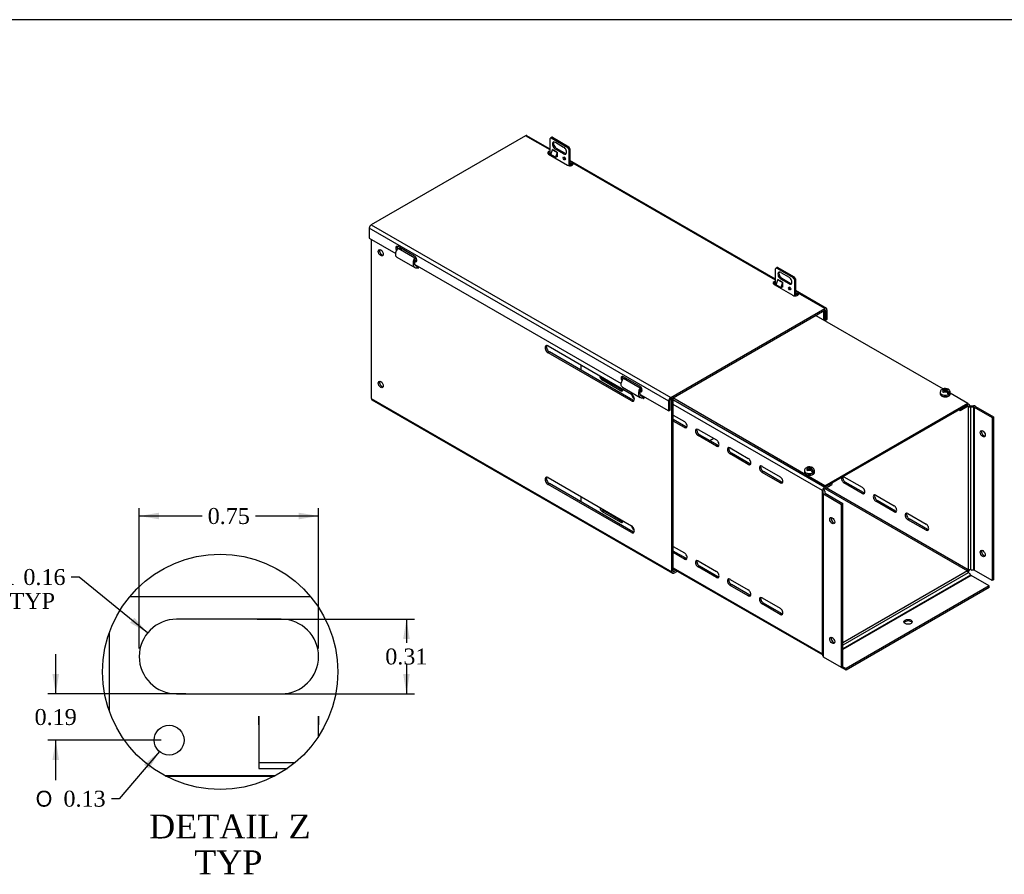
# Model space of a CAD drawing. Header units: inches. Extents: x 0 to 120, y -1 to 80.
# Tile 6 of 7: x 56 to 93, y 47 to 80. Entities that reach past the tile are written whole.
import ezdxf
from ezdxf.enums import TextEntityAlignment as Align
from ezdxf.lldxf.tags import DXFTag

# ---------------------------------------------------------------- set-up
doc = ezdxf.new("R2010")
doc.units = ezdxf.units.IN
doc.header["$MEASUREMENT"] = 0
for name, color, linetype in [('COM55240', 7, 'Continuous'), ('COM55544-4', 7, 'Continuous'), ('COM55545-4', 7, 'Continuous'), ('COM55546-4', 7, 'Continuous'), ('COM55609-4', 7, 'Continuous'), ('Default', 7, 'Continuous'), ('SCS19491', 7, 'Continuous')]:
    doc.layers.add(name, color=color, linetype=linetype)
doc.styles.add('SEACAD_Solid_Edge_ANSI1_Symbols', font='txt')
doc.styles.add('SEACAD_Times_New_Roman', font='times.ttf')
tags = doc.linetypes.add('CENTER2', pattern=[1.125, 0.75, -0.125, 0.125, -0.125]).pattern_tags.tags
tags[10:11] = [DXFTag(74, 4), DXFTag(75, 0), DXFTag(340, '0'), DXFTag(46, 0.0), DXFTag(50, 0.0), DXFTag(44, 0.0), DXFTag(45, 0.0)]
tags[8:9] = [DXFTag(74, 4), DXFTag(75, 0), DXFTag(340, '0'), DXFTag(46, 0.0), DXFTag(50, 0.0), DXFTag(44, 0.0), DXFTag(45, 0.0)]
tags[6:7] = [DXFTag(74, 4), DXFTag(75, 0), DXFTag(340, '0'), DXFTag(46, 0.0), DXFTag(50, 0.0), DXFTag(44, 0.0), DXFTag(45, 0.0)]
tags[4:5] = [DXFTag(74, 4), DXFTag(75, 0), DXFTag(340, '0'), DXFTag(46, 0.0), DXFTag(50, 0.0), DXFTag(44, 0.0), DXFTag(45, 0.0)]
tags = doc.linetypes.add('HIDDEN2', pattern=[0.1875, 0.125, -0.0625]).pattern_tags.tags
tags[6:7] = [DXFTag(74, 4), DXFTag(75, 0), DXFTag(340, '0'), DXFTag(46, 0.0), DXFTag(50, 0.0), DXFTag(44, 0.0), DXFTag(45, 0.0)]
tags[4:5] = [DXFTag(74, 4), DXFTag(75, 0), DXFTag(340, '0'), DXFTag(46, 0.0), DXFTag(50, 0.0), DXFTag(44, 0.0), DXFTag(45, 0.0)]
doc.dimstyles.new('HAMMOND_(STH_-_120x80)', dxfattribs={"dimtxt": 0.6, "dimasz": 0.75, "dimexe": 0.3, "dimexo": 0.3, "dimgap": 0.15, "dimtad": 0, "dimtih": 1, "dimtoh": 1, "dimzin": 0, "dimdsep": 46, "dimtxsty": 'SEACAD_Times_New_Roman', "dimblk1": '_SE_FILLED', "dimblk2": '_SE_FILLED', "dimsah": 1, "dimcen": 0.3, "dimadec": 0, "dimazin": 0, "dimtfac": 0.8, "dimtofl": 0, "dimtmove": 0, "dimatfit": 3, "dimfxl": 1, "dimtolj": 1, "dimtzin": 0, "dimarcsym": 0})

# ---------------------------------------------------------------- blocks, each defined once
blk = doc.blocks.new('SE7')
at = {"layer": 'COM55240', "color": 7, "linetype": 'Continuous'}
for p, q in [((75.944, 74.532), (75.944, 75.157)), ((76.003, 75.2), (75.962, 75.177)), ((76.029, 75.206), (75.989, 75.183)), ((75.989, 75.183), (76.607, 74.825)), ((76.029, 75.206), (76.648, 74.849)), ((76.143, 75.017), (76.453, 74.838)), ((75.971, 74.555), (76.031, 74.738)), ((76.148, 74.453), (75.971, 74.555)), ((76.031, 74.738), (76.208, 74.636)), ((76.033, 74.749), (76.033, 74.749)), ((76.033, 74.747), (76.033, 74.749)), ((76.209, 74.647), (76.033, 74.749)), ((76.143, 74.762), (76.184, 74.785)), ((76.453, 74.583), (76.143, 74.762)), ((76.208, 74.636), (76.148, 74.453)), ((76.493, 74.606), (76.184, 74.785)), ((76.21, 74.532), (76.184, 74.454)), ((76.21, 74.515), (76.205, 74.517)), ((76.209, 74.647), (76.21, 74.647)), ((76.21, 74.647), (76.21, 74.468)), ((76.453, 74.583), (76.493, 74.606)), ((76.648, 74.849), (76.607, 74.825)), ((76.692, 74.772), (76.651, 74.749)), ((76.651, 74.749), (76.651, 74.138)), ((76.692, 74.772), (76.692, 74.135)), ((76.184, 74.454), (76.148, 74.453)), ((76.21, 74.468), (76.192, 74.478)), ((84.43, 69.633), (84.43, 70.258)), ((84.488, 70.301), (84.448, 70.278)), ((84.514, 70.307), (84.474, 70.284)), ((84.474, 70.284), (85.093, 69.926)), ((84.514, 70.307), (85.133, 69.95)), ((84.629, 70.118), (84.938, 69.939)), ((84.456, 69.656), (84.516, 69.839)), ((84.516, 69.839), (84.693, 69.737)), ((84.518, 69.85), (84.518, 69.85)), ((84.518, 69.848), (84.518, 69.85)), ((84.695, 69.748), (84.518, 69.85)), ((84.629, 69.863), (84.669, 69.886)), ((84.938, 69.684), (84.629, 69.863)), ((84.693, 69.737), (84.633, 69.554)), ((84.978, 69.707), (84.669, 69.886)), ((84.695, 69.748), (84.695, 69.569)), ((84.695, 69.748), (84.695, 69.748)), ((84.938, 69.684), (84.978, 69.707)), ((85.133, 69.95), (85.093, 69.926)), ((85.177, 69.873), (85.137, 69.85)), ((85.137, 69.85), (85.137, 69.239)), ((85.177, 69.873), (85.177, 69.236)), ((84.633, 69.554), (84.456, 69.656)), ((84.669, 69.555), (84.633, 69.554)), ((84.695, 69.633), (84.669, 69.555)), ((84.695, 69.569), (84.677, 69.579)), ((84.695, 69.616), (84.69, 69.618))]:
    blk.add_line(p, q, dxfattribs=at)
for centre, major_axis, start_param, end_param in [((76.025, 75.069), (0.063, -0.108), 2.780226, 3.50296), ((76.065, 75.092), (0.063, -0.108), 2.780226, 3.141593), ((76.143, 74.889), (0.078, -0.135), 2.356194, 5.497787), ((76.184, 74.912), (0.078, -0.135), 3.402495, 5.497787), ((76.012, 74.737), (0.0145, 0.0251), 5.061455, 5.497787), ((76.189, 74.635), (0.0145, 0.0251), 5.061455, 5.497787), ((76.453, 74.711), (-0.078, 0.135), 2.356194, 5.497787), ((76.493, 74.734), (-0.078, 0.135), 2.356194, 2.88069), ((76.571, 74.753), (-0.063, 0.108), 4.351022, 5.073756), ((76.611, 74.777), (-0.063, 0.108), 4.351022, 5.073756), ((76.515, 74.435), (0.0312, -0.0541), 3.842461, 5.582317), ((84.51, 70.17), (0.062, -0.108), 2.780226, 3.50296), ((84.551, 70.193), (0.062, -0.108), 2.780226, 3.141593), ((84.629, 69.99), (0.078, -0.135), 2.356194, 5.497787), ((84.669, 70.014), (0.078, -0.135), 3.402495, 5.497787), ((84.498, 69.838), (0.0145, 0.0251), 5.061455, 5.497787), ((84.674, 69.736), (0.0145, 0.0251), 5.061455, 5.497787), ((84.938, 69.812), (-0.078, 0.135), 2.356194, 5.497787), ((84.978, 69.835), (-0.078, 0.135), 2.356194, 2.88069), ((85.056, 69.854), (-0.063, 0.108), 4.351022, 5.073756), ((85.096, 69.878), (-0.063, 0.108), 4.351022, 5.073756), ((85, 69.536), (0.0312, -0.0541), 3.842461, 5.582317)]:
    blk.add_ellipse(centre, major_axis=major_axis, ratio=0.57735, start_param=start_param, end_param=end_param, dxfattribs=at)
for centre in [(76.475, 74.412), (84.96, 69.513)]:
    blk.add_ellipse(centre, major_axis=(0.0313, -0.0541), ratio=0.57735, dxfattribs=at)
at = {"layer": 'COM55544-4', "color": 7, "linetype": 'Continuous'}
for p, q in [((75.897, 74.612), (75.944, 74.585)), ((76.692, 74.212), (76.78, 74.161)), ((76.692, 74.153), (76.718, 74.138)), ((69.216, 71.364), (69.216, 65.376)), ((70.224, 71.033), (70.849, 70.672)), ((70.301, 70.988), (70.306, 71.041)), ((70.348, 70.961), (70.352, 71.014)), ((70.18, 70.695), (70.854, 70.306)), ((70.879, 70.644), (70.849, 70.672)), ((70.851, 70.413), (70.949, 70.356)), ((70.932, 70.291), (70.949, 70.356)), ((70.932, 70.291), (70.96, 70.293)), ((70.98, 70.273), (70.947, 70.292)), ((70.949, 70.356), (70.96, 70.357)), ((70.96, 70.293), (70.974, 70.349)), ((70.979, 70.346), (70.984, 70.271)), ((70.98, 70.273), (70.984, 70.275)), ((70.984, 70.271), (70.98, 70.273)), ((84.382, 69.713), (84.43, 69.686)), ((85.177, 69.313), (85.265, 69.262)), ((85.177, 69.254), (85.203, 69.239)), ((86.216, 68.654), (86.238, 68.642)), ((86.289, 68.671), (86.238, 68.642)), ((86.238, 68.642), (86.238, 68.333)), ((86.267, 68.684), (86.289, 68.671)), ((86.289, 68.671), (86.289, 68.304)), ((75.867, 67.349), (79.005, 65.538)), ((75.918, 67.124), (75.867, 67.094)), ((79.005, 65.283), (75.867, 67.094)), ((79.056, 65.312), (75.918, 67.124)), ((78.71, 66.134), (79.334, 65.773)), ((78.787, 66.089), (78.791, 66.142)), ((78.833, 66.063), (78.837, 66.115)), ((78.665, 65.796), (79.339, 65.407)), ((79.365, 65.745), (79.334, 65.773)), ((69.216, 65.376), (80.53, 58.844)), ((69.239, 65.326), (80.552, 58.794)), ((79.056, 65.312), (79.005, 65.283)), ((79.336, 65.514), (79.435, 65.457)), ((79.417, 65.392), (79.435, 65.457)), ((79.417, 65.392), (79.445, 65.394)), ((79.466, 65.374), (79.433, 65.393)), ((79.435, 65.457), (79.446, 65.458)), ((79.445, 65.394), (79.46, 65.45)), ((79.464, 65.447), (79.469, 65.372)), ((79.466, 65.374), (79.469, 65.376)), ((79.469, 65.372), (79.466, 65.374)), ((80.53, 65.346), (80.508, 65.359)), ((80.53, 65.346), (80.581, 65.376)), ((80.53, 58.844), (80.53, 65.346)), ((80.581, 65.376), (80.559, 65.388)), ((80.581, 58.873), (80.581, 65.376)), ((75.867, 62.392), (79.005, 60.58)), ((75.918, 62.166), (75.867, 62.136)), ((79.005, 60.325), (75.867, 62.136)), ((79.056, 60.354), (75.918, 62.166)), ((79.056, 60.354), (79.005, 60.325)), ((80.606, 58.858), (80.581, 58.873)), ((80.606, 58.858), (80.685, 58.904)), ((80.606, 58.8), (80.736, 58.874))]:
    blk.add_line(p, q, dxfattribs=at)
for centre, major_axis in [((69.57, 70.858), (0.066, -0.115)), ((69.57, 65.9), (0.067, -0.115))]:
    blk.add_ellipse(centre, major_axis=major_axis, ratio=0.57735, dxfattribs=at)
for centre, major_axis, start_param, end_param in [((69.621, 70.887), (-0.066, 0.115), 0.392819, 2.748773), ((75.867, 67.222), (0.078, -0.135), 2.356194, 5.497787), ((75.918, 67.251), (0.078, -0.135), 3.473487, 5.497787), ((69.621, 65.929), (-0.067, 0.115), 0.392819, 2.748773), ((69.293, 65.42), (0.054, 0.0935), 2.356194, 3.141593), ((79.005, 65.41), (-0.078, 0.135), 2.356194, 5.497787), ((79.056, 65.439), (-0.078, 0.135), 2.356194, 2.809698), ((75.867, 62.264), (0.078, -0.135), 2.356194, 5.497787), ((75.918, 62.293), (0.078, -0.135), 3.473487, 5.497787), ((79.005, 60.452), (-0.078, 0.135), 2.356194, 5.497787), ((79.056, 60.482), (-0.078, 0.135), 2.356194, 2.809698), ((80.606, 58.888), (0.054, 0.0935), 2.356194, 3.926991), ((80.606, 58.888), (0.018, 0.0312), 2.356194, 3.926991)]:
    blk.add_ellipse(centre, major_axis=major_axis, ratio=0.57735, start_param=start_param, end_param=end_param, dxfattribs=at)
for points, knots in [([(70.179, 70.695), (70.175, 70.697), (70.172, 70.7), (70.158, 70.712), (70.15, 70.723), (70.138, 70.75), (70.135, 70.766), (70.132, 70.802), (70.133, 70.821), (70.14, 70.862), (70.146, 70.884), (70.161, 70.927), (70.171, 70.949), (70.195, 70.992), (70.209, 71.013), (70.224, 71.033)], [0.2039603, 0.2039603, 0.2039603, 0.2039603, 0.25, 0.25, 0.375, 0.375, 0.5, 0.5, 0.625, 0.625, 0.75, 0.75, 0.875, 0.875, 1, 1, 1, 1]), ([(70.849, 70.672), (70.836, 70.651), (70.825, 70.629), (70.806, 70.583), (70.799, 70.559), (70.788, 70.513), (70.785, 70.49), (70.784, 70.446), (70.785, 70.425), (70.793, 70.386), (70.799, 70.369), (70.816, 70.338), (70.827, 70.326), (70.852, 70.306), (70.866, 70.298), (70.897, 70.29), (70.914, 70.289), (70.932, 70.291)], [0, 0, 0, 0, 0.125, 0.125, 0.25, 0.25, 0.375, 0.375, 0.5, 0.5, 0.625, 0.625, 0.75, 0.75, 0.875, 0.875, 1, 1, 1, 1]), ([(70.879, 70.644), (70.87, 70.628), (70.862, 70.611), (70.849, 70.576), (70.844, 70.559), (70.837, 70.524), (70.835, 70.507), (70.835, 70.473), (70.836, 70.458), (70.843, 70.429), (70.848, 70.416), (70.861, 70.393), (70.869, 70.383), (70.888, 70.368), (70.899, 70.362), (70.923, 70.356), (70.936, 70.355), (70.949, 70.356)], [0, 0, 0, 0, 0.125, 0.125, 0.25, 0.25, 0.375, 0.375, 0.5, 0.5, 0.625, 0.625, 0.75, 0.75, 0.875, 0.875, 1, 1, 1, 1]), ([(70.96, 70.293), (70.962, 70.293), (70.965, 70.293), (70.97, 70.291), (70.972, 70.29), (70.976, 70.286), (70.977, 70.284), (70.979, 70.279), (70.98, 70.276), (70.98, 70.273)], [0, 0, 0, 0, 0.25, 0.25, 0.5, 0.5, 0.75, 0.75, 1, 1, 1, 1]), ([(78.665, 65.796), (78.661, 65.798), (78.657, 65.801), (78.643, 65.813), (78.635, 65.824), (78.624, 65.851), (78.62, 65.867), (78.617, 65.903), (78.618, 65.922), (78.625, 65.963), (78.631, 65.985), (78.647, 66.028), (78.657, 66.05), (78.681, 66.093), (78.694, 66.114), (78.71, 66.134)], [0.2039603, 0.2039603, 0.2039603, 0.2039603, 0.25, 0.25, 0.375, 0.375, 0.5, 0.5, 0.625, 0.625, 0.75, 0.75, 0.875, 0.875, 1, 1, 1, 1]), ([(79.334, 65.773), (79.321, 65.752), (79.31, 65.73), (79.291, 65.684), (79.284, 65.66), (79.273, 65.614), (79.27, 65.591), (79.269, 65.547), (79.27, 65.526), (79.278, 65.487), (79.285, 65.47), (79.302, 65.439), (79.312, 65.427), (79.337, 65.407), (79.351, 65.399), (79.383, 65.391), (79.399, 65.39), (79.417, 65.392)], [0, 0, 0, 0, 0.125, 0.125, 0.25, 0.25, 0.375, 0.375, 0.5, 0.5, 0.625, 0.625, 0.75, 0.75, 0.875, 0.875, 1, 1, 1, 1]), ([(79.365, 65.745), (79.356, 65.729), (79.348, 65.712), (79.335, 65.677), (79.329, 65.66), (79.322, 65.625), (79.32, 65.608), (79.32, 65.574), (79.322, 65.559), (79.328, 65.53), (79.333, 65.517), (79.346, 65.494), (79.354, 65.484), (79.374, 65.469), (79.384, 65.463), (79.408, 65.457), (79.421, 65.456), (79.435, 65.457)], [0, 0, 0, 0, 0.125, 0.125, 0.25, 0.25, 0.375, 0.375, 0.5, 0.5, 0.625, 0.625, 0.75, 0.75, 0.875, 0.875, 1, 1, 1, 1]), ([(79.445, 65.394), (79.448, 65.394), (79.45, 65.394), (79.455, 65.392), (79.457, 65.391), (79.461, 65.387), (79.462, 65.385), (79.465, 65.38), (79.465, 65.377), (79.466, 65.374)], [0, 0, 0, 0, 0.25, 0.25, 0.5, 0.5, 0.75, 0.75, 1, 1, 1, 1])]:
    blk.add_open_spline(points, degree=3, knots=knots, dxfattribs=at)
at = {"layer": 'COM55545-4', "color": 7, "linetype": 'Continuous'}
for p, q in [((75.02, 75.262), (69.216, 71.911)), ((75.944, 74.728), (75.02, 75.262)), ((75.944, 74.765), (75.074, 75.267)), ((75.889, 74.565), (76.596, 74.156)), ((76.205, 74.519), (76.21, 74.516)), ((76.21, 74.521), (76.207, 74.523)), ((76.493, 74.448), (76.471, 74.461)), ((76.514, 74.413), (76.475, 74.435)), ((84.43, 69.866), (76.692, 74.333)), ((76.778, 74.261), (76.692, 74.311)), ((76.77, 74.198), (76.692, 74.243)), ((76.692, 74.238), (76.797, 74.177)), ((76.77, 74.198), (76.778, 74.261)), ((76.8, 74.175), (76.77, 74.198)), ((76.8, 74.234), (76.8, 74.18)), ((84.43, 69.829), (76.8, 74.234)), ((69.216, 71.911), (80.485, 65.405)), ((80.409, 65.273), (69.139, 71.779)), ((69.139, 71.779), (69.139, 71.408)), ((69.139, 71.408), (70.136, 70.833)), ((70.841, 70.732), (70.222, 71.089)), ((70.892, 70.557), (70.841, 70.528)), ((70.848, 70.422), (78.621, 65.934)), ((70.852, 70.58), (70.892, 70.557)), ((84.374, 69.666), (85.081, 69.257)), ((84.691, 69.62), (84.695, 69.617)), ((84.695, 69.624), (84.693, 69.626)), ((84.978, 69.549), (84.956, 69.562)), ((84.995, 69.524), (84.958, 69.545)), ((86.343, 68.761), (85.177, 69.434)), ((85.272, 69.364), (85.177, 69.419)), ((85.258, 69.299), (85.177, 69.346)), ((85.177, 69.339), (85.283, 69.278)), ((85.272, 69.364), (85.258, 69.299)), ((86.289, 68.756), (85.285, 69.335)), ((85.285, 69.281), (85.285, 69.335)), ((80.485, 65.405), (86.289, 68.756)), ((80.485, 65.346), (86.289, 68.697)), ((86.289, 68.697), (86.315, 68.682)), ((86.315, 68.682), (86.315, 68.312)), ((86.366, 68.712), (86.366, 68.341)), ((86.315, 68.312), (86.289, 68.327)), ((86.366, 68.341), (86.315, 68.312)), ((79.326, 65.833), (78.707, 66.19)), ((79.377, 65.658), (79.326, 65.629)), ((79.337, 65.681), (79.377, 65.658)), ((79.333, 65.523), (80.409, 64.902)), ((80.409, 64.902), (80.409, 65.273)), ((80.46, 64.931), (80.46, 65.302)), ((80.409, 64.902), (80.46, 64.931))]:
    blk.add_line(p, q, dxfattribs=at)
for centre, radius, start, end in [((76.762, 74.225), 0.0395, 13.8922, 64.7824), ((85.219, 69.225), 0.0844, 40.755, 62.5142)]:
    blk.add_arc(centre, radius, start, end, dxfattribs=at)
for centre, major_axis, start_param, end_param in [((75.02, 75.174), (-0.054, -0.0935), 3.141593, 3.926991), ((75.977, 74.616), (0.125, 0), 1.834041, 3.926991), ((75.977, 74.557), (0.125, 0), 1.834041, 2.722104), ((76.684, 74.207), (-0.125, 0), 0.785398, 3.524275), ((69.216, 71.823), (-0.054, -0.0935), 3.926991, 5.497787), ((70.222, 70.987), (0.063, -0.108), 2.356194, 4.83829), ((70.273, 71.017), (0.063, -0.108), 3.561081, 4.543892), ((70.841, 70.63), (-0.063, 0.108), 2.356194, 5.497787), ((70.892, 70.659), (-0.063, 0.108), 2.356194, 2.722104), ((84.462, 69.717), (0.125, 0), 1.834041, 3.926991), ((84.462, 69.658), (0.125, 0), 1.834041, 2.722104), ((85.169, 69.308), (-0.125, 0), 0.785398, 3.524275), ((86.289, 68.668), (-0.054, -0.0935), 2.356194, 3.926991), ((86.289, 68.668), (-0.018, -0.0312), 2.356194, 3.926991), ((78.707, 66.088), (0.063, -0.108), 2.356194, 4.83829), ((78.758, 66.118), (0.062, -0.108), 3.561081, 4.543892), ((79.326, 65.731), (-0.063, 0.108), 2.356194, 5.497787), ((79.377, 65.76), (-0.063, 0.108), 2.356194, 2.722104), ((80.485, 65.317), (0.054, 0.0935), 0.785398, 2.356194), ((80.485, 65.317), (0.018, 0.0312), 0.785398, 2.356194)]:
    blk.add_ellipse(centre, major_axis=major_axis, ratio=0.57735, start_param=start_param, end_param=end_param, dxfattribs=at)
blk.add_open_spline([(85.285, 69.335), (85.286, 69.341), (85.287, 69.346), (85.284, 69.353), (85.282, 69.355), (85.278, 69.36), (85.275, 69.362), (85.272, 69.364)], degree=3, knots=[0, 0, 0, 0, 0.5, 0.5, 0.75, 0.75, 1, 1, 1, 1], dxfattribs=at)
at = {"layer": 'COM55546-4', "color": 7, "linetype": 'Continuous'}
for p, q in [((77.105, 66.635), (77.105, 66.439)), ((77.962, 66.087), (77.911, 66.058)), ((78.596, 65.662), (77.911, 66.058)), ((78.647, 65.692), (77.962, 66.087)), ((78.647, 65.692), (78.596, 65.662)), ((79.115, 65.365), (79.113, 65.364)), ((79.115, 65.363), (79.113, 65.364)), ((80.581, 65.322), (86.275, 62.035)), ((86.198, 61.903), (80.581, 65.146)), ((91.342, 64.949), (91.383, 64.925)), ((91.383, 64.925), (91.66, 65.085)), ((91.383, 64.972), (91.383, 64.925)), ((91.66, 65.085), (91.685, 65.071)), ((91.714, 65.15), (91.67, 65.175)), ((91.685, 65.071), (91.736, 65.1)), ((91.685, 65.071), (91.685, 58.925)), ((91.762, 65.094), (91.879, 65.094)), ((91.762, 65.052), (91.879, 65.052)), ((91.762, 65.052), (91.762, 58.94)), ((91.879, 65.052), (91.879, 58.909)), ((91.904, 65.046), (92.58, 64.656)), ((91.904, 65.046), (91.904, 58.903)), ((91.955, 65.076), (92.631, 64.686)), ((80.581, 64.746), (81.001, 64.504)), ((81.051, 64.304), (80.581, 64.576)), ((81.001, 64.274), (80.581, 64.517)), ((92.58, 64.656), (92.631, 64.686)), ((92.58, 64.656), (92.58, 58.513)), ((92.631, 64.686), (92.631, 58.542)), ((81.051, 64.304), (81.001, 64.274)), ((81.517, 64.205), (82.203, 63.81)), ((81.568, 64.005), (81.517, 63.976)), ((82.203, 63.58), (81.517, 63.976)), ((82.254, 63.61), (81.568, 64.005)), ((82.106, 63.866), (81.958, 63.78)), ((82.254, 63.61), (82.203, 63.58)), ((82.72, 63.511), (83.405, 63.116)), ((82.77, 63.311), (82.72, 63.282)), ((83.405, 62.886), (82.72, 63.282)), ((83.456, 62.916), (82.77, 63.311)), ((83.456, 62.916), (83.405, 62.886)), ((83.922, 62.817), (84.607, 62.422)), ((83.973, 62.617), (83.922, 62.588)), ((84.607, 62.192), (83.922, 62.588)), ((84.658, 62.222), (83.973, 62.617)), ((87.005, 62.424), (87.69, 62.029)), ((84.658, 62.222), (84.607, 62.192)), ((86.249, 61.932), (86.198, 61.903)), ((86.198, 55.757), (86.198, 61.903)), ((86.209, 61.888), (86.209, 61.82)), ((86.275, 61.976), (86.552, 62.136)), ((86.281, 61.888), (86.281, 61.82)), ((86.287, 61.983), (91.66, 58.881)), ((91.685, 58.925), (86.338, 62.013)), ((86.552, 62.183), (86.552, 62.136)), ((87.005, 62.195), (87.055, 62.224)), ((87.69, 61.799), (87.005, 62.195)), ((87.741, 61.829), (87.055, 62.224)), ((77.105, 61.677), (77.105, 61.481)), ((86.209, 55.677), (86.209, 61.82)), ((86.24, 61.776), (86.916, 61.386)), ((86.24, 55.633), (86.24, 61.776)), ((86.291, 61.806), (86.967, 61.416)), ((87.69, 61.799), (87.741, 61.829)), ((88.207, 61.73), (88.892, 61.335)), ((88.207, 61.501), (88.258, 61.53)), ((88.943, 61.135), (88.258, 61.53)), ((86.967, 61.416), (86.916, 61.386)), ((86.916, 55.243), (86.916, 61.386)), ((86.967, 55.272), (86.967, 61.416)), ((88.892, 61.105), (88.207, 61.501)), ((77.962, 61.138), (77.911, 61.109)), ((78.596, 60.713), (77.911, 61.109)), ((78.647, 60.743), (77.962, 61.138)), ((88.892, 61.105), (88.943, 61.135)), ((89.409, 61.036), (90.094, 60.641)), ((89.409, 60.807), (89.46, 60.836)), ((90.094, 60.411), (89.409, 60.807)), ((90.145, 60.441), (89.46, 60.836)), ((78.647, 60.743), (78.596, 60.713)), ((79.114, 60.415), (79.113, 60.415)), ((79.114, 60.415), (79.113, 60.415)), ((90.094, 60.411), (90.145, 60.441)), ((80.581, 59.797), (81.001, 59.555)), ((81.051, 59.355), (80.581, 59.626)), ((81.001, 59.325), (80.581, 59.568)), ((81.051, 59.355), (81.001, 59.325)), ((80.581, 59), (86.198, 55.757)), ((80.581, 58.964), (86.209, 55.715)), ((81.517, 59.256), (82.203, 58.861)), ((81.568, 59.056), (81.517, 59.027)), ((82.203, 58.631), (81.517, 59.027)), ((82.254, 58.661), (81.568, 59.056)), ((91.762, 58.94), (91.815, 58.909)), ((82.254, 58.661), (82.203, 58.631)), ((82.72, 58.562), (83.405, 58.167)), ((91.66, 58.881), (86.967, 56.172)), ((91.685, 58.808), (86.967, 56.083)), ((91.77, 58.722), (86.967, 55.948)), ((91.788, 58.703), (86.967, 55.919)), ((91.738, 58.777), (91.685, 58.808)), ((91.77, 58.722), (91.738, 58.777)), ((92.464, 58.313), (91.788, 58.703)), ((91.879, 58.909), (91.815, 58.909)), ((92.58, 58.513), (91.904, 58.903)), ((82.77, 58.362), (82.72, 58.333)), ((83.405, 57.937), (82.72, 58.333)), ((83.456, 57.967), (82.77, 58.362)), ((92.464, 58.313), (87.083, 55.206)), ((92.464, 58.254), (87.083, 55.147)), ((92.464, 58.254), (92.464, 58.313)), ((92.631, 58.542), (92.58, 58.513)), ((83.456, 57.967), (83.405, 57.937)), ((83.922, 57.868), (84.607, 57.473)), ((83.973, 57.668), (83.922, 57.639)), ((84.607, 57.243), (83.922, 57.639)), ((84.658, 57.273), (83.973, 57.668)), ((84.658, 57.273), (84.607, 57.243)), ((86.198, 55.757), (86.209, 55.763)), ((86.916, 55.243), (86.24, 55.633)), ((86.916, 55.243), (86.967, 55.272)), ((87.083, 55.147), (86.916, 55.243)), ((86.967, 55.273), (87.083, 55.206)), ((87.083, 55.147), (87.083, 55.206))]:
    blk.add_line(p, q, dxfattribs=at)
for centre, start, end in [((91.686, 59.129), 269.8785, 291.9083), ((91.484, 58.779), 8.0917, 30.1215)]:
    blk.add_arc(centre, 0.204, start, end, dxfattribs=at)
for centre, major_axis, start_param, end_param in [((77.911, 66.173), (0.07, -0.122), 3.957245, 5.497787), ((77.962, 66.202), (0.07, -0.122), 4.500645, 5.497787), ((78.596, 65.777), (-0.07, 0.122), 2.356194, 3.896737), ((78.647, 65.807), (-0.07, 0.122), 2.356194, 2.770793), ((79.113, 65.479), (0.07, -0.122), 3.960714, 5.497787), ((91.66, 65.056), (-0.018, -0.0312), 2.356194, 3.926991), ((91.66, 65.056), (-0.054, -0.0935), 2.356194, 3.788477), ((91.762, 65.115), (0.108, 0), 3.926991, 4.712389), ((91.762, 65.115), (0.036, 0), 3.926991, 4.712389), ((91.879, 65.032), (0.108, 0), 0.785398, 1.570796), ((91.879, 65.032), (0.036, 0), 0.785398, 1.570796), ((81.001, 64.389), (-0.07, 0.122), 2.356194, 5.497787), ((81.051, 64.419), (-0.07, 0.122), 2.356194, 2.770793), ((81.517, 64.091), (0.07, -0.122), 2.356194, 5.497787), ((81.568, 64.12), (0.07, -0.122), 3.512392, 5.497787), ((92.277, 64.073), (0.067, -0.115), 3.534412, 5.890366), ((82.203, 63.695), (-0.07, 0.122), 2.356194, 5.497787), ((82.254, 63.725), (-0.07, 0.122), 2.356194, 2.770793), ((82.72, 63.397), (0.07, -0.122), 2.356194, 5.497787), ((82.77, 63.426), (0.07, -0.122), 3.512392, 5.497787), ((83.405, 63.001), (-0.07, 0.122), 2.356194, 5.497787), ((83.456, 63.031), (-0.07, 0.122), 2.356194, 2.770793), ((83.922, 62.703), (0.07, -0.122), 2.356194, 5.497787), ((83.973, 62.732), (0.07, -0.122), 3.512392, 5.497787), ((84.607, 62.307), (-0.07, 0.122), 2.356194, 5.497787), ((87.005, 62.31), (0.07, -0.122), 3.732546, 5.497787), ((87.055, 62.339), (0.07, -0.122), 3.732546, 5.497787), ((87.005, 62.31), (0.07, -0.122), -3.926991, -3.732546), ((84.658, 62.336), (-0.07, 0.122), 2.356194, 2.770793), ((86.275, 61.947), (0.054, 0.0935), 0.785398, 2.356194), ((86.173, 61.888), (-0.036, 0), 3.141593, 3.926991), ((86.275, 61.947), (0.018, 0.0312), 0.785398, 2.356194), ((86.173, 61.888), (-0.108, 0), 3.141593, 3.926991), ((87.69, 61.914), (-0.07, 0.122), 2.356194, 5.497787), ((86.317, 61.82), (-0.108, 0), 0, 0.785398), ((86.317, 61.82), (-0.036, 0), 0, 0.785398), ((87.741, 61.943), (-0.07, 0.122), 2.356194, 2.770793), ((88.207, 61.616), (0.07, -0.122), 2.356194, 5.497787), ((88.258, 61.645), (0.07, -0.122), 3.512392, 5.497787), ((77.911, 61.224), (0.07, -0.122), 4.032167, 5.497787), ((77.962, 61.253), (0.07, -0.122), 4.592472, 5.497787), ((88.892, 61.22), (-0.07, 0.122), 2.356194, 5.497787), ((86.613, 60.803), (-0.067, 0.115), 0.392819, 2.748773), ((88.943, 61.249), (-0.07, 0.122), 2.356194, 2.770793), ((89.409, 60.922), (0.07, -0.122), 2.356194, 5.497787), ((89.46, 60.951), (0.07, -0.122), 3.512392, 5.497787), ((78.596, 60.828), (-0.07, 0.122), 2.356194, 3.821815), ((78.647, 60.857), (-0.07, 0.122), 2.356194, 2.770793), ((79.113, 60.53), (0.07, -0.122), 4.036096, 5.497787), ((90.094, 60.526), (-0.07, 0.122), 2.356194, 5.497787), ((90.145, 60.555), (-0.07, 0.122), 2.356194, 2.770793), ((81.001, 59.44), (-0.07, 0.122), 2.356194, 5.497787), ((81.051, 59.469), (-0.07, 0.122), 2.356194, 2.770793), ((92.277, 59.563), (0.066, -0.115), 3.534412, 5.890366), ((81.517, 59.142), (0.07, -0.122), 2.356194, 5.497787), ((81.568, 59.171), (0.07, -0.122), 3.512392, 5.497787), ((91.66, 58.911), (-0.018, -0.0312), 0.785398, 2.356194), ((91.66, 58.911), (-0.054, -0.0935), 1.028266, 2.113357), ((82.203, 58.746), (-0.07, 0.122), 2.356194, 5.497787), ((82.254, 58.775), (-0.07, 0.122), 2.356194, 2.770793), ((82.72, 58.448), (0.07, -0.122), 2.356194, 5.497787), ((82.77, 58.477), (0.07, -0.122), 3.512392, 5.497787), ((91.788, 58.732), (0.018, -0.0312), 4.712389, 5.497787), ((91.879, 58.888), (0.036, 0), 0.785398, 1.570796), ((83.405, 58.052), (-0.07, 0.122), 2.356194, 5.497787), ((83.456, 58.081), (-0.07, 0.122), 2.356194, 2.770793), ((83.922, 57.753), (0.07, -0.122), 2.356194, 5.497787), ((83.973, 57.783), (0.07, -0.122), 3.512392, 5.497787), ((84.607, 57.358), (-0.07, 0.122), 2.356194, 5.497787), ((84.658, 57.387), (-0.07, 0.122), 2.356194, 2.770793), ((89.42, 56.905), (0.156, 0), 0.331895, 2.809698), ((86.613, 56.293), (-0.066, 0.115), 0.392819, 2.748773), ((86.275, 55.801), (0.054, 0.0935), 2.356194, 2.887929), ((86.317, 55.677), (0.108, 0), 3.141593, 3.926991)]:
    blk.add_ellipse(centre, major_axis=major_axis, ratio=0.57735, start_param=start_param, end_param=end_param, dxfattribs=at)
for centre, major_axis in [((92.226, 64.044), (0.067, -0.115)), ((86.562, 60.774), (-0.066, 0.115)), ((92.226, 59.534), (0.067, -0.115)), ((89.42, 56.963), (-0.156, 0)), ((86.562, 56.263), (-0.066, 0.115))]:
    blk.add_ellipse(centre, major_axis=major_axis, ratio=0.57735, dxfattribs=at)
blk.add_open_spline([(86.209, 55.776), (86.209, 55.773), (86.208, 55.77), (86.204, 55.764), (86.202, 55.761), (86.198, 55.757)], degree=3, knots=[0, 0, 0, 0, 0.5, 0.5, 1, 1, 1, 1], dxfattribs=at)
at = {"layer": 'COM55609-4', "color": 7, "linetype": 'Continuous'}
for p, q in [((85.949, 68.5), (90.741, 65.734)), ((86.285, 62.088), (80.563, 65.391)), ((86.285, 62.029), (80.581, 65.322)), ((91.003, 65.582), (91.67, 65.197)), ((86.285, 62.088), (91.67, 65.197)), ((91.67, 65.138), (86.285, 62.029)), ((91.67, 65.138), (91.67, 65.197)), ((86.285, 62.029), (86.285, 62.088))]:
    blk.add_line(p, q, dxfattribs=at)
at = {"layer": 'SCS19491', "color": 7, "linetype": 'Continuous'}
for p, q in [((90.628, 65.6), (90.628, 65.551)), ((90.709, 65.632), (90.753, 65.609)), ((90.729, 65.699), (90.771, 65.675)), ((90.771, 65.675), (90.729, 65.648)), ((90.753, 65.609), (90.771, 65.623)), ((90.812, 65.7), (90.771, 65.723)), ((90.771, 65.675), (90.771, 65.624)), ((90.803, 65.644), (90.771, 65.662)), ((90.771, 65.623), (90.813, 65.65)), ((90.852, 65.725), (90.812, 65.7)), ((90.812, 65.649), (90.812, 65.7)), ((90.813, 65.65), (90.86, 65.623)), ((90.854, 65.665), (90.822, 65.645)), ((90.874, 65.735), (90.852, 65.725)), ((90.854, 65.676), (90.898, 65.703)), ((90.903, 65.647), (90.854, 65.676)), ((90.854, 65.676), (90.854, 65.627)), ((90.918, 65.712), (90.874, 65.735)), ((90.874, 65.688), (90.874, 65.735)), ((91.003, 65.551), (91.003, 65.6)), ((90.967, 65.549), (90.895, 65.591)), ((85.52, 62.65), (85.52, 62.601)), ((85.6, 62.683), (85.645, 62.66)), ((85.663, 62.725), (85.62, 62.699)), ((85.621, 62.75), (85.663, 62.725)), ((85.645, 62.66), (85.662, 62.674)), ((85.662, 62.674), (85.705, 62.701)), ((85.704, 62.751), (85.663, 62.774)), ((85.663, 62.725), (85.663, 62.674)), ((85.695, 62.695), (85.663, 62.713)), ((85.744, 62.776), (85.704, 62.751)), ((85.704, 62.7), (85.704, 62.751)), ((85.705, 62.701), (85.752, 62.674)), ((85.746, 62.716), (85.714, 62.696)), ((85.766, 62.785), (85.744, 62.776)), ((85.746, 62.726), (85.79, 62.754)), ((85.795, 62.698), (85.746, 62.726)), ((85.746, 62.726), (85.746, 62.677)), ((85.81, 62.763), (85.766, 62.785)), ((85.766, 62.739), (85.766, 62.785)), ((85.859, 62.6), (85.787, 62.641)), ((85.895, 62.601), (85.895, 62.65))]:
    blk.add_line(p, q, dxfattribs=at)
for centre, radius, start, end in [((90.753, 65.602), 0.124, 127.4442, 180.9851), ((90.789, 65.553), 0.113, 122.3801, 135.361), ((90.817, 65.508), 0.238, 61.636, 111.4503), ((90.783, 65.502), 0.144, 9.0275, 57.3569), ((90.934, 65.648), 0.0663, 104.2365, 122.8956), ((90.825, 65.527), 0.144, 9.0278, 57.3565), ((90.869, 65.599), 0.133, 0.3284, 62.9363), ((85.645, 62.653), 0.124, 127.4442, 180.9851), ((85.681, 62.603), 0.113, 122.3801, 135.361), ((85.709, 62.559), 0.238, 61.636, 111.4503), ((85.675, 62.553), 0.144, 9.0275, 57.3569), ((85.826, 62.698), 0.0663, 104.2365, 122.8956), ((85.717, 62.577), 0.144, 9.0278, 57.3565), ((85.761, 62.65), 0.133, 0.3284, 62.9363)]:
    blk.add_arc(centre, radius, start, end, dxfattribs=at)
for centre, major_axis, start_param, end_param in [((90.816, 65.6), (0.188, 0), 3.139623, 6.283185), ((90.816, 65.673), (0.0975, 0), 2.668961, 3.601967), ((90.816, 65.673), (0.0975, 0), 1.189355, 2.043428), ((90.816, 65.673), (-0.0975, 0), 1.086759, 2.043428), ((90.816, 65.673), (-0.0975, 0), 2.668961, 3.704562), ((90.816, 65.6), (0.188, 0), 0, 0.002013), ((90.816, 65.551), (-0.188, 0), 0, 0.026308), ((90.816, 65.551), (-0.188, 0), 0.026308, 3.141593), ((90.816, 65.612), (0.186, 0), 5.336001, 5.659573), ((85.708, 62.65), (0.188, 0), 3.139623, 6.283185), ((85.708, 62.724), (0.0975, 0), 2.668961, 3.601967), ((85.708, 62.724), (-0.0975, 0), 1.086759, 2.043428), ((85.708, 62.724), (0.0975, 0), 1.189355, 2.043428), ((85.708, 62.724), (-0.0975, 0), 2.668961, 3.704562), ((85.708, 62.65), (0.188, 0), 0, 0.002013), ((85.708, 62.601), (-0.188, 0), 0, 0.026308), ((85.708, 62.601), (-0.188, 0), 0.026308, 3.141593), ((85.708, 62.663), (0.186, 0), 5.336001, 5.659573)]:
    blk.add_ellipse(centre, major_axis=major_axis, ratio=0.57735, start_param=start_param, end_param=end_param, dxfattribs=at)
for points, knots in [([(90.678, 65.701), (90.678, 65.701), (90.679, 65.701), (90.681, 65.703), (90.684, 65.705), (90.69, 65.707), (90.693, 65.708), (90.7, 65.708), (90.703, 65.708), (90.71, 65.707), (90.714, 65.706), (90.722, 65.703), (90.725, 65.701), (90.729, 65.699)], [0.3579182, 0.3579182, 0.3579182, 0.3579182, 0.375, 0.375, 0.5, 0.5, 0.625, 0.625, 0.75, 0.75, 0.875, 0.875, 1, 1, 1, 1]), ([(90.771, 65.723), (90.768, 65.725), (90.764, 65.727), (90.756, 65.73), (90.753, 65.731), (90.746, 65.732), (90.742, 65.733), (90.736, 65.732), (90.732, 65.732), (90.727, 65.729), (90.724, 65.728), (90.719, 65.724), (90.717, 65.722), (90.713, 65.717), (90.711, 65.713), (90.709, 65.707), (90.708, 65.703), (90.707, 65.699)], [0, 0, 0, 0, 0.125, 0.125, 0.25, 0.25, 0.375, 0.375, 0.5, 0.5, 0.625, 0.625, 0.75, 0.75, 0.875, 0.875, 1, 1, 1, 1]), ([(90.63, 65.547), (90.63, 65.542), (90.63, 65.529), (90.639, 65.507), (90.657, 65.485), (90.676, 65.47), (90.686, 65.464), (90.688, 65.463)], [0, 0, 0, 0, 0.138504, 0.399764, 0.665028, 0.943441, 1, 1, 1, 1]), ([(90.688, 65.463), (90.695, 65.459), (90.71, 65.451), (90.741, 65.44), (90.78, 65.433), (90.822, 65.431), (90.862, 65.434), (90.901, 65.443), (90.936, 65.458), (90.966, 65.477), (90.987, 65.499), (91.001, 65.525), (91.003, 65.542), (91.003, 65.552)], [0, 0, 0, 0, 0.051728, 0.148251, 0.244488, 0.340466, 0.436479, 0.532848, 0.629971, 0.728221, 0.827216, 0.912398, 1, 1, 1, 1]), ([(85.57, 62.752), (85.57, 62.752), (85.571, 62.752), (85.573, 62.754), (85.576, 62.756), (85.582, 62.758), (85.585, 62.759), (85.592, 62.759), (85.595, 62.759), (85.602, 62.757), (85.606, 62.756), (85.613, 62.754), (85.617, 62.752), (85.621, 62.75)], [0.3579182, 0.3579182, 0.3579182, 0.3579182, 0.375, 0.375, 0.5, 0.5, 0.625, 0.625, 0.75, 0.75, 0.875, 0.875, 1, 1, 1, 1]), ([(85.663, 62.774), (85.66, 62.776), (85.656, 62.778), (85.648, 62.781), (85.645, 62.782), (85.638, 62.783), (85.634, 62.783), (85.627, 62.783), (85.624, 62.782), (85.618, 62.78), (85.616, 62.779), (85.611, 62.775), (85.609, 62.773), (85.605, 62.767), (85.603, 62.764), (85.601, 62.758), (85.6, 62.754), (85.599, 62.75)], [0, 0, 0, 0, 0.125, 0.125, 0.25, 0.25, 0.375, 0.375, 0.5, 0.5, 0.625, 0.625, 0.75, 0.75, 0.875, 0.875, 1, 1, 1, 1]), ([(85.521, 62.598), (85.521, 62.593), (85.522, 62.58), (85.531, 62.558), (85.549, 62.536), (85.567, 62.521), (85.578, 62.515), (85.58, 62.513)], [0, 0, 0, 0, 0.138504, 0.399764, 0.665028, 0.943441, 1, 1, 1, 1]), ([(85.58, 62.513), (85.586, 62.51), (85.602, 62.502), (85.633, 62.491), (85.672, 62.484), (85.713, 62.482), (85.754, 62.485), (85.793, 62.494), (85.828, 62.508), (85.858, 62.528), (85.879, 62.55), (85.893, 62.576), (85.894, 62.593), (85.895, 62.603)], [0, 0, 0, 0, 0.051728, 0.148251, 0.244488, 0.340466, 0.436479, 0.532848, 0.629971, 0.728221, 0.827216, 0.912398, 1, 1, 1, 1])]:
    blk.add_open_spline(points, degree=3, knots=knots, dxfattribs=at)
blk = doc.blocks.new('SE10')
at = {"layer": 'COM55240', "color": 7, "linetype": 'Continuous'}
for p, q in [((66.934, 57.907), (60.118, 57.907)), ((65.823, 57.063), (61.885, 57.063)), ((59.354, 56.564), (59.354, 53.593)), ((61.885, 54.251), (65.823, 54.251)), ((64.979, 53.407), (64.979, 51.438)), ((64.98, 53.407), (64.979, 53.407)), ((64.98, 53.08), (64.98, 53.407)), ((67.229, 52.649), (67.229, 53.407)), ((67.229, 53.407), (67.229, 53.407)), ((67.229, 53.407), (67.229, 53.08)), ((64.98, 53.08), (64.98, 51.444)), ((67.229, 52.648), (67.229, 53.08)), ((64.979, 51.438), (66.048, 51.438)), ((64.98, 51.444), (66.057, 51.444))]:
    blk.add_line(p, q, dxfattribs=at)
at = {"layer": 'COM55240', "color": 7, "linetype": 'HIDDEN2'}
blk.add_line((64.98, 51.661), (66.343, 51.661), dxfattribs=at)
at = {"layer": 'COM55240', "color": 7, "linetype": 'Continuous'}
blk.add_circle((61.604, 52.507), 0.562, dxfattribs=at)
for centre, start, end in [((61.885, 55.657), 90, 270), ((65.823, 55.657), 270, 90)]:
    blk.add_arc(centre, 1.406, start, end, dxfattribs=at)
at = {"layer": 'COM55545-4', "color": 7, "linetype": 'HIDDEN2'}
blk.add_line((65.605, 51.168), (61.448, 51.168), dxfattribs=at)
at = {"layer": 'COM55545-4', "color": 7, "linetype": 'Continuous'}
blk.add_line((61.475, 51.154), (65.577, 51.154), dxfattribs=at)
blk = doc.blocks.new('DMBLK2055')
at = {"layer": 'Default', "linetype": 'Continuous', "transparency": 16777216}
for points in [[(70.663, 56.313), (70.538, 57.063), (70.413, 56.313)], [(70.663, 55.001), (70.413, 55.001), (70.538, 54.251)]]:
    blk.add_hatch(color=7, dxfattribs=at).paths.add_polyline_path(points)
at = {"layer": 'Default', "color": 7, "linetype": 'Continuous', "transparency": 16777216}
for p, q in [((64.924, 57.063), (70.838, 57.063)), ((70.538, 57.063), (70.538, 56.167)), ((70.538, 55.357), (70.538, 54.251)), ((64.154, 54.251), (70.838, 54.251))]:
    blk.add_line(p, q, dxfattribs=at)
at = {"layer": 'Default', "color": 7, "linetype": 'Continuous', "transparency": 16777216, "style": 'SEACAD_Times_New_Roman'}
blk.add_text('0.31', height=0.6, dxfattribs=at).set_placement((69.741, 55.957), align=Align.TOP_LEFT)
blk = doc.blocks.new('_SE_FILLED')
at = {"color": 0}
blk.add_line((0, 0), (-1, 0), dxfattribs=at)
blk.add_solid([(0, 0), (-1, -0.1665), (-1, 0.1665), (0, 0)], dxfattribs=at)
blk = doc.blocks.new('DMBLK2056')
at = {"layer": 'Default', "linetype": 'Continuous', "transparency": 16777216}
for points in [[(61.229, 61.072), (60.479, 60.947), (61.229, 60.822)], [(66.479, 61.072), (66.479, 60.822), (67.229, 60.947)]]:
    blk.add_hatch(color=7, dxfattribs=at).paths.add_polyline_path(points)
at = {"layer": 'Default', "color": 7, "linetype": 'Continuous', "transparency": 16777216}
for p, q in [((60.479, 55.957), (60.479, 61.247)), ((67.229, 55.957), (67.229, 61.247)), ((62.848, 60.947), (60.479, 60.947)), ((67.229, 60.947), (64.86, 60.947))]:
    blk.add_line(p, q, dxfattribs=at)
at = {"layer": 'Default', "color": 7, "linetype": 'Continuous', "transparency": 16777216, "style": 'SEACAD_Times_New_Roman'}
blk.add_text('0.75', height=0.6, dxfattribs=at).set_placement((63.058, 61.247), align=Align.TOP_LEFT)
blk = doc.blocks.new('DMBLK2057')
at = {"layer": 'Default', "linetype": 'Continuous', "transparency": 16777216}
for points in [[(57.213, 55.001), (57.338, 54.251), (57.463, 55.001)], [(57.213, 51.757), (57.463, 51.757), (57.338, 52.507)]]:
    blk.add_hatch(color=7, dxfattribs=at).paths.add_polyline_path(points)
at = {"layer": 'Default', "color": 7, "linetype": 'Continuous', "transparency": 16777216}
for p, q in [((57.338, 54.251), (57.338, 55.751)), ((62.236, 54.251), (57.038, 54.251)), ((61.304, 52.507), (57.038, 52.507)), ((57.338, 51.007), (57.338, 52.507))]:
    blk.add_line(p, q, dxfattribs=at)
at = {"layer": 'Default', "color": 7, "linetype": 'Continuous', "transparency": 16777216, "style": 'SEACAD_Times_New_Roman'}
blk.add_text('0.19', height=0.6, dxfattribs=at).set_placement((56.542, 53.679), align=Align.TOP_LEFT)
blk = doc.blocks.new('DMBLK2058')
at = {"layer": 'Default', "linetype": 'Continuous', "transparency": 16777216}
blk.add_hatch(color=7, dxfattribs=at).paths.add_polyline_path([(60.849, 51.426), (61.24, 52.078), (60.659, 51.588)])
at = {"layer": 'Default', "color": 7, "linetype": 'Continuous', "transparency": 16777216}
for p, q in [((61.24, 52.078), (59.731, 50.303)), ((59.731, 50.303), (59.431, 50.303))]:
    blk.add_line(p, q, dxfattribs=at)
for s, style, p in [('O', 'SEACAD_Solid_Edge_ANSI1_Symbols', (56.584, 50.603)), ('0.13', 'SEACAD_Times_New_Roman', (57.629, 50.603))]:
    blk.add_text(s, height=0.6, dxfattribs=dict(at, style=style)).set_placement(p, align=Align.TOP_LEFT)
blk = doc.blocks.new('DMBLK2059')
at = {"layer": 'Default', "linetype": 'Continuous', "transparency": 16777216}
blk.add_hatch(color=7, dxfattribs=at).paths.add_polyline_path([(60.137, 56.925), (60.797, 56.547), (60.295, 57.118)])
at = {"layer": 'Default', "color": 7, "linetype": 'Continuous', "transparency": 16777216}
for p, q in [((58.223, 58.65), (57.923, 58.65)), ((60.797, 56.547), (58.223, 58.65))]:
    blk.add_line(p, q, dxfattribs=at)
at = {"layer": 'Default', "color": 7, "linetype": 'Continuous', "transparency": 16777216, "style": 'SEACAD_Times_New_Roman'}
for s, p in [('R', (55.164, 58.95)), ('0.16', (56.121, 58.95)), ('TYP', (55.6, 58.05))]:
    blk.add_text(s, height=0.6, dxfattribs=at).set_placement(p, align=Align.TOP_LEFT)
blk = doc.blocks.new('BORDER')
at = {"layer": 'Default', "color": 7, "linetype": 'Continuous'}
blk.add_line((0, 27.86), (-41.86, 27.86), dxfattribs=at)

msp = doc.modelspace()

# ---------------------------------------------------------------- linework, layer by layer
at = {"color": 7, "linetype": 'CENTER2'}
msp.add_circle((63.526, 55.079), 4.429, dxfattribs=at)

# ---------------------------------------------------------------- block references
at = {"layer": 'Default', "color": 7, "xscale": 2.85, "yscale": 2.85, "zscale": 2.85}
msp.add_blockref('BORDER', (119.744, 0.233), dxfattribs=at)
at = {"layer": 'Default'}
for name in ['SE7', 'SE10']:
    msp.add_blockref(name, (0, 0), dxfattribs=at)

# ---------------------------------------------------------------- texts
at = {"layer": 'Default', "color": 7, "linetype": 'Continuous', "style": 'SEACAD_Times_New_Roman'}
for s, p in [('DETAIL Z', (60.853, 49.706)), ('TYP', (62.549, 48.356))]:
    msp.add_text(s, height=0.9, dxfattribs=at).set_placement(p, align=Align.TOP_LEFT)

# ---------------------------------------------------------------- dimensions: what is measured, and where the dimension line sits
at = {"layer": 'Default', "color": 7, "linetype": 'Continuous'}
dim = msp.add_linear_dim(base=(60.479, 60.947), p1=(67.229, 55.657), p2=(60.479, 55.657), text='\\A1;<>', dimstyle='HAMMOND_(STH_-_120x80)', override={"dimlfac": 0.111111}, dxfattribs=at)
dim.commit()
dim.dimension.update_dxf_attribs({"geometry": 'DMBLK2056', "text_midpoint": (63.854, 60.947), "dimtype": 160})
dim = msp.add_radius_dim(center=(61.885, 55.657), mpoint=(60.797, 56.547), text='\\A1;<>\\PTYP', dimstyle='HAMMOND_(STH_-_120x80)', override={"dimlfac": 0.111111}, dxfattribs=at)
dim.commit()
dim.dimension.update_dxf_attribs({"geometry": 'DMBLK2059', "text_midpoint": (57.923, 58.65), "dimtype": 164})
for base, p1, p2, picture, middle in [((70.538, 54.251), (65.823, 57.063), (63.854, 54.251), 'DMBLK2055', (70.538, 55.657)), ((57.338, 54.251), (61.604, 52.507), (61.885, 54.251), 'DMBLK2057', (57.338, 53.379))]:
    dim = msp.add_linear_dim(base=base, p1=p1, p2=p2, angle=90, text='\\A1;<>', dimstyle='HAMMOND_(STH_-_120x80)', override={"dimlfac": 0.111111}, dxfattribs=at)
    dim.commit()
    dim.dimension.update_dxf_attribs({"geometry": picture, "text_midpoint": middle, "dimtype": 160})
dim = msp.add_diameter_dim_2p(p1=(61.9685, 52.9353), p2=(61.2399, 52.0782), text='\\A1;<>', dimstyle='HAMMOND_(STH_-_120x80)', override={"dimlfac": 0.111111}, dxfattribs=at)
dim.commit()
dim.dimension.update_dxf_attribs({"geometry": 'DMBLK2058', "text_midpoint": (59.431, 50.3031), "dimtype": 163})

doc.saveas('drawing.dxf')
